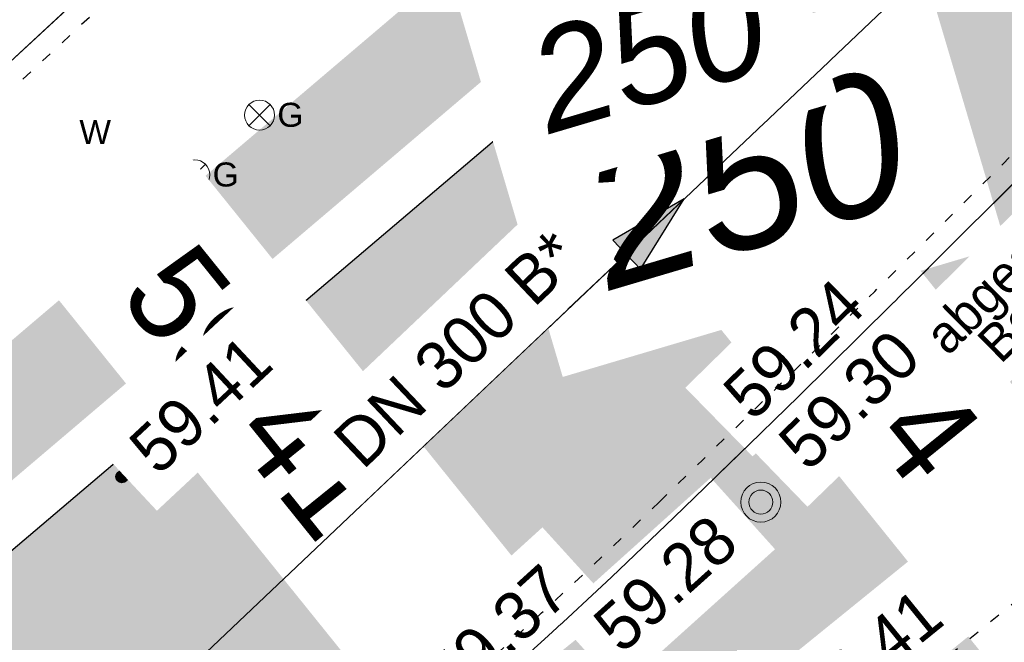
# Model space of a CAD drawing. Header units: millimetres. Extents: x 32365810 to 32368499, y 5620272 to 5622478.
# Tile 189 of 249: x 32366686 to 32366695, y 5620732 to 5620738. Entities that reach past the tile are written whole.
import ezdxf

# ---------------------------------------------------------------- set-up
doc = ezdxf.new("R2010")
doc.units = ezdxf.units.MM
for name, pattern in [('1000.100', [0]), ('1000.104', [0.225, 0.075, -0.15]), ('1000.196', [0.225, 0.075, -0.15]), ('1000.300', [0]), ('GELTUNGSBEREICH', [8.5, 7, -1.5])]:
    doc.linetypes.add(name, pattern=pattern)
doc.layers.get('0').update_dxf_attribs({"color": 1, "linetype": 'CONTINUOUS'})
for name, color, linetype in [('_K_Fahrbahnmarkierung', 251, 'CONTINUOUS'), ('_K_Höhen_ gemessen (NHN)', 251, 'CONTINUOUS'), ('_K_Topographie_ örtl. Aufnahme', 251, 'CONTINUOUS'), ('BAULINIE_FA', 1, 'CONTINUOUS'), ('GELTUNGSBEREICH_B', 7, 'CONTINUOUS'), ('UMGR_GELTUNGSBEREICH', 7, 'CONTINUOUS'), ('UMGR_STRASSENVERKEHRSFLÄCHE', 7, 'CONTINUOUS')]:
    doc.layers.add(name, color=color, linetype=linetype)
doc.layers.add('_K_Flurstücke_Grenzpunkte', color=251, linetype='CONTINUOUS', lineweight=50)
for name, color, linetype, transparency in [('Beschriftung Kanalbestand (AMT 66)', 7, 'CONTINUOUS', 0.75), ('Beschriftung Topographie', 7, 'CONTINUOUS', 0.75), ('EFB-_ Dachhöhen Bestandsgebäude (NHN)', 7, 'CONTINUOUS', 0.75), ('Fahrbahnmarkierung', 7, 'CONTINUOUS', 0.75), ('Flurstücke_Grenzpunkte', 11, 'CONTINUOUS', 0.75), ('Gasleitung', 7, 'CONTINUOUS', 0.75), ('Gebäude', 31, 'CONTINUOUS', 0.75), ('Höhen_ gemessen (NHN)', 7, 'CONTINUOUS', 0.75), ('Höhentexte_ gemessen (NHN)', 7, 'CONTINUOUS', 0.75), ('Leitungen Kanalbestand (AMT 66)', 7, 'CONTINUOUS', 0.75), ('Symbole Topographie', 7, 'CONTINUOUS', 0.75), ('Topgraphie_ weitere örtliche Aufnahme', 7, 'CONTINUOUS', 0.75), ('Topographie_ örtl. Aufnahme', 7, 'CONTINUOUS', 0.75), ('Wasserleitung', 7, 'CONTINUOUS', 0.75)]:
    doc.layers.add(name, color=color, linetype=linetype, transparency=transparency)
doc.layers.add('STRASSENVERKEHRSFLÄCHE_FA', color=7, linetype='CONTINUOUS', true_color=0xfff5bf)
doc.styles.add('Arial', font='arial.ttf')
doc.styles.add('Beschriftung Topographie_ blau', font='GOTHIC.TTF')
doc.styles.add('Dachhöhe NHN_ Bestand_ gemessen_ schwarz', font='GOTHIC.TTF')
doc.styles.add('Flurstücksnummer - K 10 700', font='ariali.ttf')
doc.styles.add('Höhe NHN_ gemessen_ schwarz', font='GOTHIC.TTF')
doc.styles.add('Kanal Mischwasser_ Beschriftung allgemein_ dünn_ lila', font='GOTHIC.TTF')

# ---------------------------------------------------------------- blocks, each defined once
blk = doc.blocks.new('S1000.15')
at = {"color": 0, "lineweight": -2}
for p, q in [((-0.5, 0.05), (-0.485, 0.1)), ((0.495, 0.05), (-0.5, 0.05)), ((-0.5, -0.05), (-0.5, 0)), ((-0.5, 0), (0.5, 0)), ((-0.485, 0.1), (0.49, 0.1)), ((-0.475, 0.15), (-0.455, 0.2)), ((0.475, 0.15), (-0.475, 0.15)), ((-0.455, 0.2), (0.455, 0.2)), ((-0.43, 0.25), (-0.4, 0.3)), ((0.43, 0.25), (-0.43, 0.25)), ((-0.4, 0.3), (0.395, 0.3)), ((-0.355, 0.35), (-0.295, 0.4)), ((0.36, 0.35), (-0.355, 0.35)), ((-0.295, 0.4), (0.3, 0.4)), ((0.22, 0.45), (-0.215, 0.45)), ((0.3, 0.4), (0.22, 0.45)), ((0.395, 0.3), (0.36, 0.35)), ((0.455, 0.2), (0.43, 0.25)), ((0.49, 0.1), (0.475, 0.15)), ((0.5, 0), (0.495, 0.05)), ((0.495, -0.05), (-0.5, -0.05)), ((-0.475, -0.15), (-0.49, -0.1)), ((-0.49, -0.1), (0.485, -0.1)), ((0.475, -0.15), (-0.475, -0.15)), ((-0.43, -0.25), (-0.455, -0.2)), ((-0.455, -0.2), (0.46, -0.2)), ((0.425, -0.25), (-0.43, -0.25)), ((-0.355, -0.35), (-0.4, -0.3)), ((-0.4, -0.3), (0.395, -0.3)), ((0.345, -0.35), (-0.355, -0.35)), ((-0.205, -0.45), (-0.29, -0.4)), ((-0.29, -0.4), (0.285, -0.4)), ((0.2, -0.45), (-0.205, -0.45)), ((0.285, -0.4), (0.345, -0.35)), ((0.395, -0.3), (0.425, -0.25)), ((0.46, -0.2), (0.475, -0.15)), ((0.485, -0.1), (0.495, -0.05))]:
    blk.add_line(p, q, dxfattribs=at)
blk.add_circle((0, 0), 0.5, dxfattribs=at)
blk = doc.blocks.new('S1000.258')
at = {"lineweight": -2}
blk.add_hatch(color=0, dxfattribs=at).paths.add_polyline_path([(-0.5, -0.5), (-0.5, 0.5), (0.5, 0.5), (0.5, -0.5)], flags=0)
blk = doc.blocks.new('S1000.451')
at = {"color": 0, "lineweight": -2}
for radius in [0.5, 0.3]:
    blk.add_circle((0, 0), radius, dxfattribs=at)
blk = doc.blocks.new('S1000.549', base_point=(-0.2, 0))
at = {"color": 0, "lineweight": -2}
blk.add_line((-0.45, 0), (0.05, 0), dxfattribs=at)
blk.add_circle((-0.2, 0), 0.25, dxfattribs=at)
at = {"color": 0, "lineweight": -2, "insert": (0.05246, -0.199999), "char_height": 0.4, "attachment_point": 7, "line_spacing_factor": 0.69, "style": 'Arial'}
blk.add_mtext('W', dxfattribs=at)
blk = doc.blocks.new('S1000.550', base_point=(-0.2, 0))
at = {"color": 0, "lineweight": -2}
for p, q in [((-0.376777, 0.176777), (-0.023224, -0.176777)), ((-0.376777, -0.176777), (-0.023224, 0.176777))]:
    blk.add_line(p, q, dxfattribs=at)
blk.add_circle((-0.2, 0), 0.25, dxfattribs=at)
at = {"color": 0, "lineweight": -2, "insert": (0.09684, -0.2), "char_height": 0.4, "attachment_point": 7, "line_spacing_factor": 0.69, "style": 'Arial'}
blk.add_mtext('G', dxfattribs=at)
blk = doc.blocks.new('O1587')
at = {"layer": 'Flurstücke_Grenzpunkte', "color": 7, "lineweight": 18, "insert": (32366192.426814, 5622094.874134), "char_height": 0.95, "attachment_point": 8, "rotation": 16.5125223, "line_spacing_factor": 0.69, "style": 'Flurstücksnummer - K 10 700', "bg_fill": 2}
blk.add_mtext('250', dxfattribs=at)
blk = doc.blocks.new('O2790')
at = {"layer": 'Höhentexte_ gemessen (NHN)', "color": 7, "lineweight": 25, "insert": (32366192.602233, 5622090.195847, 59.252), "char_height": 0.45, "attachment_point": 8, "rotation": 41.9757479, "line_spacing_factor": 0.69, "style": 'Höhe NHN_ gemessen_ schwarz', "bg_fill": 2}
blk.add_mtext('59.28', dxfattribs=at)
blk = doc.blocks.new('S1000.370')
at = {"lineweight": -2}
blk.add_hatch(color=0, dxfattribs=at).paths.add_polyline_path([(0.065, 0), (-0.06, 0), (0, 0.25)], flags=0)
at = {"color": 0, "lineweight": -2}
for p, q in [((0, 0.25), (-0.06, 0)), ((0, -0.25), (0, 0.25)), ((0.065, 0), (0, 0.25)), ((-0.06, 0), (0.065, 0))]:
    blk.add_line(p, q, dxfattribs=at)

msp = doc.modelspace()

# ---------------------------------------------------------------- hatches: boundary and pattern name
at = {"layer": 'STRASSENVERKEHRSFLÄCHE_FA', "true_color": 0xffd24a}
h = msp.add_hatch(color=41, dxfattribs=at)
h.paths.add_polyline_path([(32366700.8124, 5620642.6373), (32366709.3434, 5620645.2997), (32366744.9347, 5620656.4069), (32366800.8444, 5620673.8552), (32366814.2381, 5620678.035), (32366812.5253, 5620684.4894), (32366790.9586, 5620765.7636), (32366786.667, 5620779.0544), (32366782.4139, 5620794.2429), (32366771.6023, 5620788.1626), (32366758.5589, 5620780.9406), (32366707.2076, 5620751.9562), (32366691.6079, 5620737.5607), (32366678.0512, 5620726.0474), (32366655.2998, 5620707.9646), (32366642.99, 5620700.236), (32366635.3128, 5620695.5014)], flags=0)
edge = h.paths.add_edge_path(flags=0)
edge.add_line((32366743.1711, 5620661.7327), (32366743.7253, 5620660.059))
edge.add_line((32366743.7253, 5620660.059), (32366743.4584, 5620659.9787))
edge.add_line((32366743.4584, 5620659.9787), (32366724.4254, 5620654.2297))
edge.add_line((32366724.4254, 5620654.2297), (32366712.3064, 5620650.5087))
edge.add_line((32366712.3064, 5620650.5087), (32366710.8764, 5620650.0467))
edge.add_line((32366710.8764, 5620650.0467), (32366706.0504, 5620648.5787))
edge.add_arc((32366704.0033, 5620654.9557), 6.6976, 283.31801, 287.79716, ccw=False)
edge.add_line((32366705.5462, 5620648.4383), (32366698.4244, 5620654.3247))
edge.add_line((32366698.4244, 5620654.3247), (32366697.0404, 5620655.4727))
edge.add_line((32366697.0404, 5620655.4727), (32366693.2054, 5620658.6537))
edge.add_line((32366693.2054, 5620658.6537), (32366688.7664, 5620662.3357))
edge.add_line((32366688.7664, 5620662.3357), (32366681.0714, 5620668.6207))
edge.add_line((32366681.0714, 5620668.6207), (32366678.0124, 5620671.1457))
edge.add_line((32366678.0124, 5620671.1457), (32366674.9514, 5620673.6697))
edge.add_line((32366674.9514, 5620673.6697), (32366671.8604, 5620676.2197))
edge.add_line((32366671.8604, 5620676.2197), (32366667.7294, 5620679.6287))
edge.add_line((32366667.7294, 5620679.6287), (32366654.8644, 5620689.7847))
edge.add_line((32366654.8644, 5620689.7847), (32366649.8944, 5620695.9817))
edge.add_line((32366649.8944, 5620695.9817), (32366658.9674, 5620703.3057))
edge.add_line((32366658.9674, 5620703.3057), (32366659.3444, 5620702.8397))
edge.add_line((32366659.3444, 5620702.8397), (32366668.3894, 5620710.0337))
edge.add_line((32366668.3894, 5620710.0337), (32366674.3954, 5620714.7477))
edge.add_line((32366674.3954, 5620714.7477), (32366678.8874, 5620718.2717))
edge.add_line((32366678.8874, 5620718.2717), (32366679.9164, 5620719.0797))
edge.add_line((32366679.9164, 5620719.0797), (32366682.4064, 5620721.0717))
edge.add_line((32366682.4064, 5620721.0717), (32366687.0664, 5620724.7687))
edge.add_line((32366687.0664, 5620724.7687), (32366692.1044, 5620728.9537))
edge.add_line((32366692.1044, 5620728.9537), (32366695.9746, 5620732.0896))
edge.add_line((32366695.9746, 5620732.0896), (32366701.9094, 5620736.8967))
edge.add_line((32366701.9094, 5620736.8967), (32366705.5984, 5620739.8857))
edge.add_line((32366705.5984, 5620739.8857), (32366707.1144, 5620741.1137))
edge.add_line((32366707.1144, 5620741.1137), (32366709.6784, 5620743.1907))
edge.add_line((32366709.6784, 5620743.1907), (32366711.2314, 5620744.4487))
edge.add_line((32366711.2314, 5620744.4487), (32366709.9014, 5620746.7797))
edge.add_line((32366709.9014, 5620746.7797), (32366714.0414, 5620748.9907))
edge.add_line((32366714.0414, 5620748.9907), (32366720.1184, 5620752.2367))
edge.add_line((32366720.1184, 5620752.2367), (32366735.2664, 5620760.3277))
edge.add_line((32366735.2664, 5620760.3277), (32366742.5764, 5620764.2317))
edge.add_line((32366742.5764, 5620764.2317), (32366745.6674, 5620765.8827))
edge.add_line((32366745.6674, 5620765.8827), (32366748.3894, 5620767.3367))
edge.add_line((32366748.3894, 5620767.3367), (32366756.7024, 5620771.8807))
edge.add_line((32366756.7024, 5620771.8807), (32366764.5794, 5620776.1867))
edge.add_line((32366764.5794, 5620776.1867), (32366766.3304, 5620772.5527))
edge.add_line((32366766.3304, 5620772.5527), (32366774.3714, 5620775.5927))
edge.add_line((32366774.3714, 5620775.5927), (32366779.2794, 5620762.4097))
edge.add_line((32366779.2794, 5620762.4097), (32366782.3304, 5620749.7737))
edge.add_line((32366782.3304, 5620749.7737), (32366791.8204, 5620710.4577))
edge.add_line((32366791.8204, 5620710.4577), (32366791.8854, 5620710.1857))
edge.add_line((32366791.8854, 5620710.1857), (32366793.4664, 5620703.7797))
edge.add_line((32366793.4664, 5620703.7797), (32366795.2334, 5620696.6167))
edge.add_line((32366795.2334, 5620696.6167), (32366799.3534, 5620680.1717))
edge.add_line((32366799.3534, 5620680.1717), (32366785.7934, 5620675.7267))
edge.add_line((32366785.7934, 5620675.7267), (32366779.8604, 5620673.8367))
edge.add_line((32366779.8604, 5620673.8367), (32366773.8814, 5620671.8937))
edge.add_line((32366773.8814, 5620671.8937), (32366767.9134, 5620669.9547))
edge.add_line((32366767.9134, 5620669.9547), (32366743.1711, 5620661.7327))

# ---------------------------------------------------------------- linework, layer by layer
at = {"layer": '_K_Fahrbahnmarkierung'}
msp.add_point((32366687.8808, 5620734.093), dxfattribs=at)
at = {"layer": '_K_Topographie_ örtl. Aufnahme', "linetype": '1000.100'}
msp.add_lwpolyline([(32366697.9834, 5620748.4737), (32366690.7782, 5620741.8059), (32366686.0549, 5620737.4269)], dxfattribs=at)
at = {"layer": '_K_Topographie_ örtl. Aufnahme', "linetype": '1000.104'}
msp.add_lwpolyline([(32366698.1188, 5620748.3265), (32366690.914, 5620741.6592), (32366686.1919, 5620737.2812)], dxfattribs=at)
msp.add_lwpolyline([(32366688.6093, 5620730.1535, 0.019013), (32366692.2156, 5620733.3823, 0.0089), (32366698.5991, 5620739.7738)], format="xyb", dxfattribs=at)
at = {"layer": '_K_Topographie_ örtl. Aufnahme', "linetype": '1000.100'}
msp.add_lwpolyline([(32366683.1313, 5620724.9756, 0.005013), (32366688.7405, 5620730.0029, 0.018994), (32366692.3544, 5620733.2387, 0.008899), (32366698.7424, 5620739.6347)], format="xyb", dxfattribs=at)
at = {"layer": '_K_Topographie_ örtl. Aufnahme'}
msp.add_point((32366694.683, 5620735.5177), dxfattribs=at)
at = {"layer": 'BAULINIE_FA', "color": 1, "transparency": 33554687, "const_width": 0.9}
msp.add_lwpolyline([(32366703.1095, 5620722.4229), (32366703.0661, 5620722.4834), (32366695.6229, 5620731.8089)], dxfattribs=at)
at = {"layer": 'GELTUNGSBEREICH_B', "linetype": 'GELTUNGSBEREICH', "ltscale": 0.5, "const_width": 1, "flags": 128}
msp.add_lwpolyline([(32366700.6002, 5620641.5235), (32366709.6413, 5620644.3451), (32366745.2326, 5620655.4523), (32366801.1423, 5620672.9006), (32366815.4503, 5620677.3658), (32366813.4919, 5620684.7459), (32366791.9183, 5620766.0457), (32366787.6247, 5620779.343), (32366783.0335, 5620795.7387), (32366771.115, 5620789.0359), (32366758.0709, 5620781.8134), (32366706.6149, 5620752.7699), (32366690.9449, 5620738.3095), (32366677.4162, 5620726.8201), (32366654.7211, 5620708.782), (32366642.4616, 5620701.0851), (32366633.5851, 5620695.6108)], close=True, dxfattribs=at)
at = {"layer": 'UMGR_GELTUNGSBEREICH'}
msp.add_lwpolyline([(32366700.8124, 5620642.6373), (32366709.3434, 5620645.2997), (32366744.9347, 5620656.4069), (32366800.8444, 5620673.8552), (32366814.2381, 5620678.035), (32366812.5253, 5620684.4894), (32366790.9586, 5620765.7636), (32366786.667, 5620779.0544), (32366782.4139, 5620794.2429), (32366771.6023, 5620788.1626), (32366758.5589, 5620780.9406), (32366707.2076, 5620751.9562), (32366691.6079, 5620737.5607), (32366678.0512, 5620726.0474), (32366655.2998, 5620707.9646), (32366642.99, 5620700.236), (32366635.3128, 5620695.5014)], close=True, dxfattribs=at)
at = {"layer": 'UMGR_STRASSENVERKEHRSFLÄCHE'}
msp.add_lwpolyline([(32366700.8124, 5620642.6373), (32366709.3434, 5620645.2997), (32366744.9347, 5620656.4069), (32366800.8444, 5620673.8552), (32366814.2381, 5620678.035), (32366812.5253, 5620684.4894), (32366790.9586, 5620765.7636), (32366786.667, 5620779.0544), (32366782.4139, 5620794.2429), (32366771.6023, 5620788.1626), (32366758.5589, 5620780.9406), (32366707.2076, 5620751.9562), (32366691.6079, 5620737.5607), (32366678.0512, 5620726.0474), (32366655.2998, 5620707.9646), (32366642.99, 5620700.236), (32366635.3128, 5620695.5014), (32366700.8124, 5620642.6373)], close=True, dxfattribs=at)

# ---------------------------------------------------------------- block references
at = {"layer": '_K_Höhen_ gemessen (NHN)', "xscale": 0.1125, "yscale": 0.1125, "zscale": 0.1125}
for p in [(32366693.0264, 5620733.9947), (32366687.1854, 5620733.6197), (32366691.4854, 5620732.5647)]:
    msp.add_blockref('S1000.15', p, dxfattribs=at)
at = {"layer": 'Gasleitung', "color": 7, "lineweight": 18, "xscale": 0.5625, "yscale": 0.5625, "zscale": 0.5625}
for p in [(32366688.4732, 5620737.0047, 59.284), (32366687.8672, 5620736.4459, 59.28)]:
    msp.add_blockref('S1000.550', p, dxfattribs=at)
at = {"layer": 'Höhen_ gemessen (NHN)', "color": 7, "lineweight": 18, "xscale": 0.1125, "yscale": 0.1125, "zscale": 0.1125}
for p in [(32366687.1854, 5620733.6197, 59.413), (32366691.4854, 5620732.5647, 59.276), (32366691.5814, 5620732.466, 59.366)]:
    msp.add_blockref('S1000.15', p, dxfattribs=at)
at = {"layer": 'Symbole Topographie', "color": 7, "lineweight": 18, "xscale": 0.375, "yscale": 0.375, "zscale": 0.375}
msp.add_blockref('S1000.451', (32366693.168, 5620733.3823, 59.272), dxfattribs=at)
at = {"layer": 'Symbole Topographie', "color": 7, "lineweight": 18, "xscale": 0.15000000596, "yscale": 0.15000000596, "zscale": 0.15000000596, "rotation": 44.57548791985}
msp.add_blockref('S1000.258', (32366692.3544, 5620733.2387, 59.236), dxfattribs=at)
at = {"layer": 'Wasserleitung', "color": 7, "lineweight": 18, "xscale": 0.5625, "yscale": 0.5625, "zscale": 0.5625}
msp.add_blockref('S1000.549', (32366686.6438, 5620736.8467, 59.26), dxfattribs=at)

# ---------------------------------------------------------------- next in the draw order: texts
at = {"layer": '_K_Höhen_ gemessen (NHN)', "char_height": 0.9, "width": 6.480353, "attachment_point": 8, "rotation": 308.86333, "line_spacing_factor": 0.69, "style": 'Höhe NHN_ gemessen_ schwarz', "bg_fill": 2}
for s, insert in [('59.24', (32366693.6363, 5620734.6507)), ('59.41', (32366688.0778, 5620734.1286))]:
    msp.add_mtext(s, dxfattribs=dict(at, insert=insert))
at = {"layer": 'EFB-_ Dachhöhen Bestandsgebäude (NHN)', "color": 7, "lineweight": 25, "insert": (32366694.0405, 5620731.5384, 69.407), "char_height": 0.45, "attachment_point": 8, "rotation": 39.01746, "line_spacing_factor": 0.69, "style": 'Dachhöhe NHN_ Bestand_ gemessen_ schwarz', "bg_fill": 2}
msp.add_mtext('Tr 69.41', dxfattribs=at)
at = {"layer": 'Höhentexte_ gemessen (NHN)', "color": 7, "lineweight": 25, "insert": (32366690.8571, 5620731.9839, 59.342), "char_height": 0.45, "attachment_point": 8, "rotation": 42.25249, "line_spacing_factor": 0.69, "style": 'Höhe NHN_ gemessen_ schwarz', "bg_fill": 2}
msp.add_mtext('59.37', dxfattribs=at)

# ---------------------------------------------------------------- next in the draw order: linework, layer by layer
at = {"layer": 'Fahrbahnmarkierung', "color": 7, "true_color": 0xffffff}
msp.add_point((32366687.8808, 5620734.093, 59.414), dxfattribs=at)

# ---------------------------------------------------------------- next in the draw order: block references
at = {"layer": 'Höhen_ gemessen (NHN)', "color": 7, "lineweight": 18, "xscale": 0.1125, "yscale": 0.1125, "zscale": 0.1125}
for p in [(32366693.0264, 5620733.9947, 59.242), (32366693.0884, 5620733.9287, 59.3)]:
    msp.add_blockref('S1000.15', p, dxfattribs=at)

# ---------------------------------------------------------------- next in the draw order: texts
at = {"layer": '_K_Flurstücke_Grenzpunkte', "lineweight": 18, "insert": (32366693.2089, 5620735.7745), "char_height": 1.3, "attachment_point": 8, "rotation": 16.51247, "line_spacing_factor": 0.69, "style": 'Flurstücksnummer - K 10 700', "bg_fill": 2}
msp.add_mtext('250', dxfattribs=at)
at = {"layer": 'Beschriftung Kanalbestand (AMT 66)', "color": 200, "lineweight": 25, "true_color": 0xd600ff, "insert": (32366690.3186, 5620734.8143), "char_height": 0.45, "attachment_point": 5, "rotation": 43.48394, "line_spacing_factor": 0.69, "style": 'Kanal Mischwasser_ Beschriftung allgemein_ dünn_ lila', "bg_fill": 2}
msp.add_mtext('DN 300 B*', dxfattribs=at)
at = {"layer": 'Beschriftung Topographie', "color": 142, "lineweight": 25, "true_color": 0x0087cd, "insert": (32366695.8546, 5620735.6271), "char_height": 0.35, "attachment_point": 5, "rotation": 44.64635, "line_spacing_factor": 0.69, "style": 'Beschriftung Topographie_ blau', "bg_fill": 2}
msp.add_mtext('abgesenkter\\PBordstein', dxfattribs=at)
at = {"layer": 'Höhentexte_ gemessen (NHN)', "color": 7, "lineweight": 25, "insert": (32366694.1554, 5620734.176, 59.276), "char_height": 0.45, "attachment_point": 8, "rotation": 44.09346, "line_spacing_factor": 0.69, "style": 'Höhe NHN_ gemessen_ schwarz', "bg_fill": 2}
msp.add_mtext('59.30', dxfattribs=at)

# ---------------------------------------------------------------- next in the draw order: texts
at = {"layer": 'Höhentexte_ gemessen (NHN)', "color": 7, "lineweight": 25, "char_height": 0.45, "attachment_point": 8, "line_spacing_factor": 0.69, "style": 'Höhe NHN_ gemessen_ schwarz', "bg_fill": 2}
for s, insert, rotation in [('59.24', (32366693.6363, 5620734.6507, 59.218), 44.41537), ('59.41', (32366688.0778, 5620734.1286, 59.413), 43.04319)]:
    msp.add_mtext(s, dxfattribs=dict(at, insert=insert, rotation=rotation))

# ---------------------------------------------------------------- next in the draw order: block references
at = {"layer": 'Flurstücke_Grenzpunkte', "color": 7, "true_color": 0xffffff}
msp.add_blockref('O1587', (499.8254, -1357.7463), dxfattribs=at)

# ---------------------------------------------------------------- next in the draw order: linework, layer by layer
at = {"layer": 'Topgraphie_ weitere örtliche Aufnahme', "color": 142, "linetype": '1000.104', "lineweight": 25, "true_color": 0x0087cd}
msp.add_line((32366690.914, 5620741.6592), (32366686.1919, 5620737.2812), dxfattribs=at)
at = {"layer": 'Topographie_ örtl. Aufnahme', "color": 142, "linetype": '1000.100', "lineweight": 25, "true_color": 0x0087cd}
msp.add_line((32366686.0549, 5620737.4269, 59.209), (32366690.7782, 5620741.8059, 59.178), dxfattribs=at)
msp.add_polyline3d([(32366694.683, 5620735.5177, 59.208), (32366695.7066, 5620736.5382, 59.201), (32366696.7244, 5620737.5646, 59.194), (32366697.7364, 5620738.5968, 59.187), (32366698.7424, 5620739.6347, 59.18)], dxfattribs=at)

# ---------------------------------------------------------------- next in the draw order: block references
at = {"layer": 'Gebäude', "color": 7, "true_color": 0xffffff}
msp.add_blockref('O2790', (499.8254, -1357.7463), dxfattribs=at)
at = {"layer": 'Leitungen Kanalbestand (AMT 66)', "color": 200, "lineweight": 25, "true_color": 0xd600ff, "xscale": 3.0025, "yscale": 3.0025, "zscale": 3.0025, "rotation": 313.483671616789}
msp.add_blockref('S1000.370', (32366691.9054, 5620735.7038, 59.3265), dxfattribs=at)

# ---------------------------------------------------------------- next in the draw order: linework, layer by layer
at = {"layer": 'EFB-_ Dachhöhen Bestandsgebäude (NHN)', "color": 7, "linetype": '1000.196', "lineweight": 25}
msp.add_line((32366696.3681, 5620733.1104), (32366691.7611, 5620729.3774), dxfattribs=at)
at = {"layer": 'Leitungen Kanalbestand (AMT 66)', "color": 200, "linetype": '1000.300', "lineweight": 25, "true_color": 0xd600ff}
msp.add_line((32366683.9302, 5620728.1399, 59.399), (32366699.8806, 5620743.2677, 59.254), dxfattribs=at)
at = {"layer": 'Topgraphie_ weitere örtliche Aufnahme', "color": 142, "linetype": '1000.104', "lineweight": 25, "true_color": 0x0087cd}
for centre, radius, start, end in [((32366515.8822, 5620915.8782), 253.7681, 314.016116, 316.055761), ((32366647.9726, 5620779.1716), 63.6719, 309.659257, 314.016118)]:
    msp.add_arc(centre, radius, start, end, dxfattribs=at)
at = {"layer": 'Topographie_ örtl. Aufnahme', "color": 142, "linetype": '1000.100', "lineweight": 25, "true_color": 0x0087cd}
for points in [[(32366692.3544, 5620733.2387, 59.236), (32366693.5224, 5620734.3744, 59.222), (32366694.683, 5620735.5177, 59.208)], [(32366692.3544, 5620733.2387, 59.236), (32366691.7693, 5620732.6804, 59.2378), (32366691.1772, 5620732.1297, 59.2397), (32366690.5782, 5620731.5864, 59.2415), (32366689.9723, 5620731.0509, 59.2433), (32366689.3597, 5620730.523, 59.2452), (32366688.7405, 5620730.0029, 59.247)]]:
    msp.add_polyline3d(points, dxfattribs=at)

doc.saveas('drawing.dxf')
